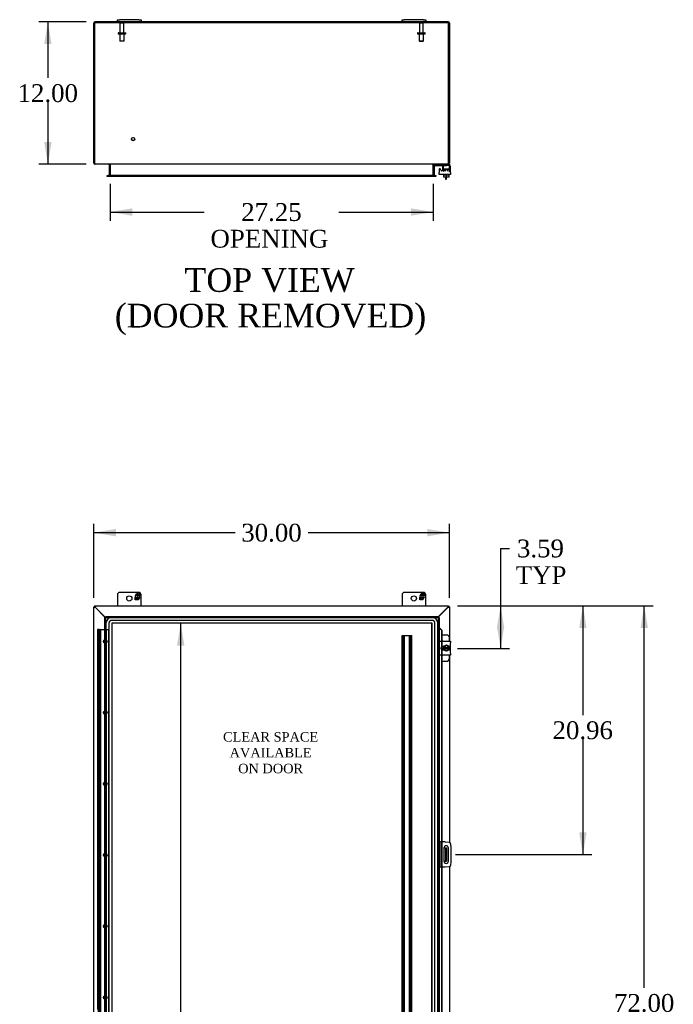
# Model space of a CAD drawing. Header units: inches. Extents: x 6 to 296, y 0 to 196.
# Tile 6 of 11: x 78 to 133, y 91 to 174. Entities that reach past the tile are written whole.
import ezdxf
from ezdxf.enums import TextEntityAlignment as Align

# ---------------------------------------------------------------- set-up
doc = ezdxf.new("R2010")
doc.units = ezdxf.units.IN
doc.header["$MEASUREMENT"] = 0
for name, color, linetype in [('COM40153-1', 7, 'CONTINUOUS'), ('COM40153-2', 7, 'CONTINUOUS'), ('COM42667', 7, 'CONTINUOUS'), ('COM42780', 7, 'CONTINUOUS'), ('COM48502', 7, 'CONTINUOUS'), ('COM48528', 7, 'CONTINUOUS'), ('COM53845-5', 7, 'CONTINUOUS'), ('COM54746-68', 7, 'CONTINUOUS'), ('COM70219', 7, 'CONTINUOUS'), ('COM71781-1', 7, 'CONTINUOUS'), ('DEFAULT', 7, 'CONTINUOUS'), ('FET07710', 7, 'CONTINUOUS'), ('SCC19011', 7, 'CONTINUOUS'), ('SPR20265', 7, 'CONTINUOUS'), ('STD21878', 7, 'CONTINUOUS'), ('STD26094', 7, 'CONTINUOUS'), ('WAF25035', 7, 'CONTINUOUS')]:
    doc.layers.add(name, color=color, linetype=linetype)
doc.styles.add('SEACAD_TIMES_NEW_ROMAN', font='times.ttf')

# ---------------------------------------------------------------- blocks, each defined once
blk = doc.blocks.new('GDIMGGROUP')
at = {"layer": 'DEFAULT', "linetype": 'Continuous'}
for points in [[(130.591, 122.585), (130.279, 124.46), (129.966, 122.585)], [(130.591, 54.335), (129.966, 54.335), (130.279, 52.46)]]:
    blk.add_hatch(color=136, dxfattribs=at).paths.add_polyline_path(points)
at = {"layer": 'DEFAULT', "color": 136, "linetype": 'Continuous'}
for p, q in [((114.531, 124.46), (131.029, 124.46)), ((130.279, 92.274), (130.279, 124.46)), ((130.279, 52.46), (130.279, 90.249)), ((114.531, 52.46), (131.029, 52.46))]:
    blk.add_line(p, q, dxfattribs=at)
at = {"layer": 'DEFAULT', "color": 136, "linetype": 'Continuous', "style": 'SEACAD_TIMES_NEW_ROMAN'}
blk.add_text('72.00', height=1.5, dxfattribs=at).set_placement((127.719, 91.749), align=Align.TOP_LEFT)
blk = doc.blocks.new('GDIMGGROUP9')
at = {"layer": 'DEFAULT', "linetype": 'Continuous'}
for points in [[(118.475, 122.585), (118.162, 124.46), (117.85, 122.585)], [(118.475, 122.741), (117.85, 122.741), (118.162, 120.866)]]:
    blk.add_hatch(color=136, dxfattribs=at).paths.add_polyline_path(points)
at = {"layer": 'DEFAULT', "color": 136, "linetype": 'Continuous'}
for p, q in [((118.162, 129.295), (118.912, 129.295)), ((118.162, 129.295), (118.162, 120.866)), ((114.531, 124.46), (118.912, 124.46)), ((114.534, 120.866), (118.912, 120.866))]:
    blk.add_line(p, q, dxfattribs=at)
at = {"layer": 'DEFAULT', "color": 136, "linetype": 'Continuous', "style": 'SEACAD_TIMES_NEW_ROMAN'}
for s, p in [('3.59', (119.544, 130.045)), ('TYP', (119.437, 127.795))]:
    blk.add_text(s, height=1.5, dxfattribs=at).set_placement(p, align=Align.TOP_LEFT)
blk = doc.blocks.new('GDIMGGROUP10')
at = {"layer": 'DEFAULT', "linetype": 'Continuous'}
for points in [[(125.414, 122.585), (125.101, 124.46), (124.789, 122.585)], [(125.414, 105.375), (124.789, 105.375), (125.101, 103.5)]]:
    blk.add_hatch(color=136, dxfattribs=at).paths.add_polyline_path(points)
at = {"layer": 'DEFAULT', "color": 136, "linetype": 'Continuous'}
for p, q in [((114.531, 124.46), (125.851, 124.46)), ((125.101, 124.46), (125.101, 115.255)), ((125.101, 113.23), (125.101, 103.5)), ((114.353, 103.5), (125.851, 103.5))]:
    blk.add_line(p, q, dxfattribs=at)
at = {"layer": 'DEFAULT', "color": 136, "linetype": 'Continuous', "style": 'SEACAD_TIMES_NEW_ROMAN'}
blk.add_text('20.96', height=1.5, dxfattribs=at).set_placement((122.542, 114.73), align=Align.TOP_LEFT)
blk = doc.blocks.new('GDIMGGROUP18')
at = {"layer": 'DEFAULT', "linetype": 'Continuous'}
for points in [[(79.675, 171.785), (80.3, 171.785), (79.987, 173.66)], [(79.675, 163.535), (79.987, 161.66), (80.3, 163.535)]]:
    blk.add_hatch(color=136, dxfattribs=at).paths.add_polyline_path(points)
at = {"layer": 'DEFAULT', "color": 136, "linetype": 'Continuous'}
for p, q in [((83.211, 173.66), (79.237, 173.66)), ((79.987, 173.66), (79.987, 168.935)), ((79.987, 166.91), (79.987, 161.66)), ((83.211, 161.66), (79.237, 161.66))]:
    blk.add_line(p, q, dxfattribs=at)
at = {"layer": 'DEFAULT', "color": 136, "linetype": 'Continuous', "style": 'SEACAD_TIMES_NEW_ROMAN'}
blk.add_text('12.00', height=1.5, dxfattribs=at).set_placement((77.428, 168.41), align=Align.TOP_LEFT)
blk = doc.blocks.new('GDIMGGROUP19')
at = {"layer": 'DEFAULT', "linetype": 'Continuous'}
for points in [[(87.103, 157.328), (87.103, 157.953), (85.228, 157.641)], [(110.603, 157.328), (112.478, 157.641), (110.603, 157.953)]]:
    blk.add_hatch(color=136, dxfattribs=at).paths.add_polyline_path(points)
at = {"layer": 'DEFAULT', "color": 136, "linetype": 'Continuous'}
for p, q in [((85.228, 160.005), (85.228, 156.891)), ((112.478, 160.005), (112.478, 156.891)), ((85.228, 157.641), (93.174, 157.641)), ((104.532, 157.641), (112.478, 157.641))]:
    blk.add_line(p, q, dxfattribs=at)
at = {"layer": 'DEFAULT', "color": 136, "linetype": 'Continuous', "style": 'SEACAD_TIMES_NEW_ROMAN'}
for s, p in [('27.25', (96.294, 158.391)), ('OPENING ', (93.699, 156.141))]:
    blk.add_text(s, height=1.5, dxfattribs=at).set_placement(p, align=Align.TOP_LEFT)
blk = doc.blocks.new('GDIMGGROUP21')
at = {"layer": 'DEFAULT', "linetype": 'Continuous'}
for points in [[(85.728, 130.936), (83.853, 130.623), (85.728, 130.311)], [(111.978, 130.936), (111.978, 130.311), (113.853, 130.623)]]:
    blk.add_hatch(color=136, dxfattribs=at).paths.add_polyline_path(points)
at = {"layer": 'DEFAULT', "color": 136, "linetype": 'Continuous'}
for p, q in [((83.853, 125.138), (83.853, 131.373)), ((113.853, 125.138), (113.853, 131.373)), ((95.769, 130.623), (83.853, 130.623)), ((113.853, 130.623), (101.937, 130.623))]:
    blk.add_line(p, q, dxfattribs=at)
at = {"layer": 'DEFAULT', "color": 136, "linetype": 'Continuous', "style": 'SEACAD_TIMES_NEW_ROMAN'}
blk.add_text('30.00', height=1.5, dxfattribs=at).set_placement((96.294, 131.373), align=Align.TOP_LEFT)
blk = doc.blocks.new('GDIMGGROUP24')
at = {"layer": 'DEFAULT', "linetype": 'Continuous'}
for points in [[(91.503, 121.112), (91.191, 122.987), (90.878, 121.112)], [(91.503, 55.808), (90.878, 55.808), (91.191, 53.933)]]:
    blk.add_hatch(color=136, dxfattribs=at).paths.add_polyline_path(points)
at = {"layer": 'DEFAULT', "color": 136, "linetype": 'Continuous'}
for p, q in [((91.191, 89.735), (91.191, 122.987)), ((91.191, 53.933), (91.191, 87.71))]:
    blk.add_line(p, q, dxfattribs=at)
at = {"layer": 'DEFAULT', "color": 136, "linetype": 'Continuous', "style": 'SEACAD_TIMES_NEW_ROMAN'}
blk.add_text('69.05', height=1.5, dxfattribs=at).set_placement((88.632, 89.21), align=Align.TOP_LEFT)

msp = doc.modelspace()

# ---------------------------------------------------------------- linework, layer by layer
at = {"layer": 'COM40153-1', "color": 7}
for p, q in [((113.531, 160.589), (113.531, 160.41)), ((113.531, 160.41), (113.603, 160.41)), ((113.603, 160.41), (113.603, 160.589)), ((113.385, 104.062), (113.495, 104.062)), ((113.495, 104.062), (113.531, 104.062)), ((113.531, 104.062), (113.603, 104.062)), ((113.531, 104.062), (113.531, 102.937)), ((113.603, 104.062), (113.603, 102.937)), ((113.385, 102.937), (113.495, 102.937)), ((113.531, 102.937), (113.495, 102.937)), ((113.531, 102.937), (113.603, 102.937))]:
    msp.add_line(p, q, dxfattribs=at)
at = {"layer": 'COM40153-2', "color": 7}
for p, q in [((113.05, 104.562), (112.978, 104.562)), ((113.05, 104.562), (113.05, 102.437)), ((113.05, 104.562), (113.086, 104.562)), ((113.501, 104.562), (113.086, 104.562)), ((113.501, 104.562), (113.835, 104.533)), ((113.385, 104.05), (113.385, 102.95)), ((113.76, 102.95), (113.76, 104.05)), ((113.949, 104.419), (113.978, 104.085)), ((113.978, 104.085), (113.978, 102.914)), ((113.978, 102.914), (113.949, 102.58)), ((113.05, 102.437), (112.978, 102.437)), ((113.086, 102.437), (113.05, 102.437)), ((113.501, 102.437), (113.086, 102.437)), ((113.835, 102.466), (113.501, 102.437))]:
    msp.add_line(p, q, dxfattribs=at)
for centre, radius, start, end in [((113.572, 104.05), 0.188, 0, 180), ((113.824, 104.408), 0.125, 5, 85), ((113.572, 102.95), 0.188, 180, 0), ((113.824, 102.591), 0.125, 275, 355)]:
    msp.add_arc(centre, radius, start, end, dxfattribs=at)
at = {"layer": 'COM42667', "color": 7}
for p, q in [((112.979, 161.213), (112.979, 160.958)), ((112.979, 160.815), (112.979, 160.958)), ((113.152, 161.148), (113.089, 161.246)), ((113.263, 161.44), (113.263, 161.181)), ((113.949, 160.958), (113.949, 161.44)), ((113.949, 160.958), (113.949, 160.815)), ((113.949, 160.815), (112.979, 160.815)), ((112.979, 121.345), (112.979, 121.488)), ((112.979, 121.488), (113.949, 121.488)), ((112.979, 121.345), (112.979, 120.454)), ((113.949, 121.488), (113.949, 121.345)), ((113.949, 120.454), (113.949, 121.345)), ((112.979, 120.311), (112.979, 120.454)), ((113.949, 120.311), (112.979, 120.311)), ((113.393, 121.04), (113.253, 121.04)), ((113.253, 120.759), (113.393, 120.759)), ((113.949, 120.454), (113.949, 120.311))]:
    msp.add_line(p, q, dxfattribs=at)
for centre, radius, start, end in [((113.039, 161.213), 0.06, 32.84551, 180), ((113.203, 161.181), 0.06, 212.84551, 0), ((113.388, 161.44), 0.125, 90, 180), ((113.824, 161.44), 0.125, 0, 90), ((113.253, 120.9), 0.14, 90, 270)]:
    msp.add_arc(centre, radius, start, end, dxfattribs=at)
at = {"layer": 'COM42780', "color": 7}
for p, q in [((112.55, 161.568), (112.601, 161.618)), ((112.55, 161.568), (112.617, 161.501)), ((112.617, 161.501), (112.668, 161.551)), ((112.702, 161.66), (113.6, 161.66)), ((112.702, 161.565), (113.6, 161.565)), ((112.735, 161.566), (112.735, 161.565)), ((112.735, 161.566), (112.795, 161.566)), ((112.795, 161.566), (112.795, 161.565)), ((112.795, 161.566), (112.823, 161.566)), ((112.823, 161.566), (112.823, 161.565)), ((112.823, 161.566), (112.985, 161.566)), ((112.936, 161.566), (112.936, 161.565)), ((112.985, 161.566), (112.985, 161.565)), ((113.35, 161.52), (113.35, 161.645)), ((113.35, 161.183), (113.6, 161.183)), ((113.35, 161.088), (113.35, 161.174)), ((113.35, 161.088), (113.366, 161.088)), ((113.405, 161.278), (113.795, 161.278)), ((113.405, 161.278), (113.405, 161.183)), ((113.475, 161.088), (113.475, 161.278)), ((113.493, 161.278), (113.493, 161.088)), ((113.85, 161.565), (113.6, 161.565)), ((113.706, 161.088), (113.706, 161.278)), ((113.725, 161.088), (113.725, 161.278)), ((113.745, 161.66), (113.85, 161.66)), ((113.795, 161.183), (113.795, 161.278)), ((113.81, 161.088), (113.85, 161.088)), ((113.85, 161.66), (113.85, 161.565)), ((113.85, 161.562), (113.85, 161.565)), ((113.85, 161.518), (113.85, 161.562)), ((113.85, 161.229), (113.85, 161.518)), ((113.85, 161.088), (113.85, 161.229)), ((113.203, 122.015), (113.6, 122.015)), ((113.85, 121.488), (113.85, 121.765)), ((113.35, 120.966), (113.35, 121.04)), ((113.35, 120.759), (113.35, 120.831)), ((113.85, 120.034), (113.85, 120.311)), ((113.203, 119.784), (113.6, 119.784))]:
    msp.add_line(p, q, dxfattribs=at)
for centre, radius, start, end in [((112.702, 161.517), 0.143, 90, 135), ((112.702, 161.517), 0.048, 90, 135), ((113.6, 121.765), 0.25, 0, 90), ((113.1, 121.328), 0.25, 39.93243, 65.66946), ((113.1, 120.471), 0.25, 294.33054, 320.06757), ((113.6, 120.034), 0.25, 270, 0)]:
    msp.add_arc(centre, radius, start, end, dxfattribs=at)
msp.add_ellipse((113.1, 160.56), major_axis=(0, 14.322), ratio=0.017455, start_param=-1.524085, end_param=-1.503851, dxfattribs=at)
for points, knots in [([(113.347, 161.557), (113.347, 161.559), (113.346, 161.56), (113.344, 161.564), (113.343, 161.565), (113.341, 161.565)], [0.6179659, 0.6179659, 0.6179659, 0.6179659, 0.75, 0.75, 1, 1, 1, 1]), ([(113.347, 161.557), (113.347, 161.556), (113.348, 161.554), (113.349, 161.547), (113.349, 161.542), (113.349, 161.531), (113.349, 161.524), (113.349, 161.518)], [0.377832, 0.377832, 0.377832, 0.377832, 0.5, 0.5, 0.75, 0.75, 1, 1, 1, 1])]:
    msp.add_open_spline(points, degree=3, knots=knots, dxfattribs=at)
at = {"layer": 'COM48502', "color": 7}
for p, q in [((83.853, 161.768), (83.853, 173.552)), ((85.853, 173.66), (83.961, 173.66)), ((109.853, 173.66), (87.853, 173.66)), ((113.745, 173.66), (111.853, 173.66)), ((113.853, 173.552), (113.853, 161.768)), ((83.853, 161.768), (83.925, 161.768)), ((83.961, 161.676), (83.961, 161.66)), ((83.961, 161.66), (83.98, 161.66)), ((85.156, 161.624), (85.228, 161.624)), ((85.156, 161.624), (85.156, 160.755)), ((85.228, 161.624), (85.228, 160.755)), ((112.478, 161.624), (112.478, 160.755)), ((112.55, 161.624), (112.478, 161.624)), ((112.55, 161.624), (112.55, 160.755)), ((113.745, 161.66), (113.726, 161.66)), ((113.745, 161.676), (113.745, 161.66)), ((113.853, 161.768), (113.781, 161.768)), ((84.998, 160.647), (84.998, 160.719)), ((84.998, 160.719), (85.084, 160.719)), ((85.084, 160.647), (84.998, 160.647)), ((85.088, 160.719), (85.084, 160.719)), ((85.088, 160.647), (85.084, 160.647)), ((85.156, 160.755), (85.228, 160.755)), ((112.55, 160.755), (112.478, 160.755)), ((112.618, 160.719), (112.623, 160.719)), ((112.618, 160.647), (112.623, 160.647)), ((112.623, 160.719), (112.708, 160.719)), ((112.708, 160.647), (112.623, 160.647)), ((112.708, 160.719), (112.708, 160.647)), ((83.853, 124.388), (83.925, 124.388)), ((83.853, 52.532), (83.853, 124.388)), ((83.961, 124.333), (84.804, 123.49)), ((113.745, 124.333), (112.906, 123.494)), ((113.853, 124.388), (113.781, 124.388)), ((113.853, 124.388), (113.853, 121.488)), ((113.853, 120.311), (113.853, 104.53)), ((113.853, 102.469), (113.853, 89.048))]:
    msp.add_line(p, q, dxfattribs=at)
for centre, radius, start, end in [((83.961, 173.552), 0.108, 90, 180), ((113.745, 173.552), 0.108, 0, 90), ((83.961, 161.768), 0.108, 180, 270), ((83.961, 161.768), 0.036, 180, 212.87094), ((85.12, 161.624), 0.036, 0, 90), ((85.12, 161.624), 0.108, 0, 10.4949), ((112.586, 161.624), 0.108, 168.91978, 180), ((112.586, 161.624), 0.036, 90, 180), ((113.745, 161.768), 0.108, 270, 0), ((113.745, 161.768), 0.036, 323.71481, 360), ((85.12, 160.755), 0.036, 270, 0), ((85.12, 160.755), 0.108, 348.86474, 0), ((112.586, 160.755), 0.108, 180, 190.44413), ((112.586, 160.755), 0.036, 180, 270)]:
    msp.add_arc(centre, radius, start, end, dxfattribs=at)
for points, knots in [([(83.853, 124.388), (83.853, 124.385), (83.854, 124.383), (83.857, 124.378), (83.859, 124.376), (83.864, 124.372), (83.867, 124.369), (83.875, 124.365), (83.88, 124.362), (83.89, 124.358), (83.895, 124.356), (83.907, 124.351), (83.913, 124.349), (83.933, 124.342), (83.947, 124.337), (83.961, 124.333)], [0, 0, 0, 0, 0.125, 0.125, 0.25, 0.25, 0.375, 0.375, 0.5, 0.5, 0.625, 0.625, 0.75, 0.75, 1, 1, 1, 1]), ([(83.925, 124.388), (83.925, 124.383), (83.926, 124.378), (83.93, 124.369), (83.932, 124.365), (83.939, 124.356), (83.943, 124.351), (83.952, 124.342), (83.956, 124.337), (83.961, 124.333)], [0, 0, 0, 0, 0.25, 0.25, 0.5, 0.5, 0.75, 0.75, 1, 1, 1, 1]), ([(113.745, 124.333), (113.752, 124.335), (113.759, 124.337), (113.773, 124.342), (113.78, 124.344), (113.793, 124.349), (113.799, 124.351), (113.811, 124.356), (113.817, 124.358), (113.827, 124.362), (113.831, 124.365), (113.839, 124.369), (113.842, 124.372), (113.85, 124.378), (113.853, 124.383), (113.853, 124.388)], [0, 0, 0, 0, 0.125, 0.125, 0.25, 0.25, 0.375, 0.375, 0.5, 0.5, 0.625, 0.625, 0.75, 0.75, 1, 1, 1, 1]), ([(113.745, 124.333), (113.75, 124.337), (113.755, 124.342), (113.763, 124.351), (113.767, 124.356), (113.774, 124.365), (113.777, 124.369), (113.78, 124.378), (113.781, 124.383), (113.781, 124.388)], [0, 0, 0, 0, 0.25, 0.25, 0.5, 0.5, 0.75, 0.75, 1, 1, 1, 1])]:
    msp.add_open_spline(points, degree=3, knots=knots, dxfattribs=at)
at = {"layer": 'COM48528', "color": 7}
for p, q in [((83.925, 173.588), (83.925, 161.768)), ((113.781, 173.588), (83.925, 173.588)), ((113.781, 161.768), (113.781, 173.588)), ((113.726, 161.66), (83.98, 161.66)), ((85.247, 160.755), (85.247, 161.624)), ((112.459, 161.624), (112.459, 160.755)), ((85.088, 160.719), (85.138, 160.719)), ((85.088, 160.719), (85.088, 160.647)), ((85.138, 160.647), (85.088, 160.647)), ((112.568, 160.719), (85.138, 160.719)), ((112.568, 160.647), (85.138, 160.647)), ((112.568, 160.719), (112.618, 160.719)), ((112.618, 160.647), (112.568, 160.647)), ((112.618, 160.647), (112.618, 160.719)), ((83.925, 124.46), (83.925, 124.388)), ((83.925, 124.46), (113.781, 124.46)), ((113.781, 124.46), (113.781, 124.388)), ((83.98, 124.352), (84.842, 123.49)), ((112.906, 123.532), (113.726, 124.352))]:
    msp.add_line(p, q, dxfattribs=at)
for points, knots in [([(83.925, 161.768), (83.928, 161.761), (83.93, 161.754), (83.934, 161.74), (83.937, 161.733), (83.941, 161.72), (83.944, 161.714), (83.948, 161.702), (83.95, 161.697), (83.955, 161.687), (83.957, 161.682), (83.962, 161.674), (83.964, 161.671), (83.971, 161.663), (83.976, 161.66), (83.98, 161.66)], [0, 0, 0, 0, 0.125, 0.125, 0.25, 0.25, 0.375, 0.375, 0.5, 0.5, 0.625, 0.625, 0.75, 0.75, 1, 1, 1, 1]), ([(85.139, 161.66), (85.149, 161.66), (85.159, 161.66), (85.179, 161.658), (85.189, 161.656), (85.208, 161.652), (85.218, 161.649), (85.231, 161.643), (85.236, 161.641), (85.242, 161.636), (85.243, 161.634), (85.246, 161.631), (85.246, 161.629), (85.247, 161.627), (85.247, 161.625), (85.247, 161.624)], [0, 0, 0, 0, 0.25, 0.25, 0.5, 0.5, 0.75, 0.75, 0.875, 0.875, 0.9375, 0.9375, 0.96875, 0.96875, 1, 1, 1, 1]), ([(112.459, 161.624), (112.459, 161.627), (112.46, 161.629), (112.463, 161.634), (112.465, 161.636), (112.471, 161.641), (112.475, 161.643), (112.489, 161.649), (112.498, 161.652), (112.518, 161.656), (112.528, 161.658), (112.547, 161.66), (112.557, 161.66), (112.567, 161.66)], [0, 0, 0, 0, 0.0625, 0.0625, 0.125, 0.125, 0.25, 0.25, 0.5, 0.5, 0.75, 0.75, 1, 1, 1, 1]), ([(113.781, 161.768), (113.779, 161.761), (113.777, 161.754), (113.772, 161.74), (113.77, 161.733), (113.765, 161.72), (113.763, 161.714), (113.758, 161.702), (113.756, 161.697), (113.751, 161.687), (113.749, 161.682), (113.745, 161.674), (113.742, 161.671), (113.735, 161.663), (113.731, 161.66), (113.726, 161.66)], [0, 0, 0, 0, 0.125, 0.125, 0.25, 0.25, 0.375, 0.375, 0.5, 0.5, 0.625, 0.625, 0.75, 0.75, 1, 1, 1, 1]), ([(85.247, 160.755), (85.247, 160.752), (85.246, 160.75), (85.243, 160.745), (85.242, 160.744), (85.236, 160.739), (85.231, 160.736), (85.218, 160.73), (85.208, 160.727), (85.189, 160.723), (85.179, 160.721), (85.159, 160.72), (85.149, 160.719), (85.139, 160.719)], [0, 0, 0, 0, 0.0625, 0.0625, 0.125, 0.125, 0.25, 0.25, 0.5, 0.5, 0.75, 0.75, 1, 1, 1, 1]), ([(112.567, 160.719), (112.557, 160.719), (112.547, 160.72), (112.528, 160.721), (112.518, 160.723), (112.498, 160.727), (112.489, 160.73), (112.475, 160.736), (112.471, 160.739), (112.465, 160.744), (112.463, 160.745), (112.461, 160.749), (112.46, 160.75), (112.459, 160.752), (112.459, 160.754), (112.459, 160.755)], [0, 0, 0, 0, 0.25, 0.25, 0.5, 0.5, 0.75, 0.75, 0.875, 0.875, 0.9375, 0.9375, 0.96875, 0.96875, 1, 1, 1, 1]), ([(83.925, 124.46), (83.928, 124.46), (83.93, 124.459), (83.934, 124.456), (83.937, 124.454), (83.941, 124.449), (83.944, 124.445), (83.948, 124.438), (83.95, 124.433), (83.955, 124.423), (83.957, 124.418), (83.962, 124.406), (83.964, 124.4), (83.971, 124.38), (83.976, 124.366), (83.98, 124.352)], [0, 0, 0, 0, 0.125, 0.125, 0.25, 0.25, 0.375, 0.375, 0.5, 0.5, 0.625, 0.625, 0.75, 0.75, 1, 1, 1, 1]), ([(113.781, 124.46), (113.779, 124.46), (113.777, 124.459), (113.772, 124.456), (113.77, 124.454), (113.765, 124.449), (113.763, 124.445), (113.758, 124.438), (113.756, 124.433), (113.751, 124.423), (113.749, 124.418), (113.745, 124.406), (113.742, 124.4), (113.735, 124.38), (113.731, 124.366), (113.726, 124.352)], [0, 0, 0, 0, 0.125, 0.125, 0.25, 0.25, 0.375, 0.375, 0.5, 0.5, 0.625, 0.625, 0.75, 0.75, 1, 1, 1, 1]), ([(83.925, 124.388), (83.93, 124.388), (83.934, 124.387), (83.944, 124.383), (83.948, 124.38), (83.957, 124.374), (83.962, 124.37), (83.971, 124.361), (83.976, 124.356), (83.98, 124.352)], [0, 0, 0, 0, 0.25, 0.25, 0.5, 0.5, 0.75, 0.75, 1, 1, 1, 1]), ([(113.781, 124.388), (113.777, 124.388), (113.772, 124.387), (113.763, 124.383), (113.758, 124.38), (113.749, 124.374), (113.745, 124.37), (113.735, 124.361), (113.731, 124.356), (113.726, 124.352)], [0, 0, 0, 0, 0.25, 0.25, 0.5, 0.5, 0.75, 0.75, 1, 1, 1, 1])]:
    msp.add_open_spline(points, degree=3, knots=knots, dxfattribs=at)
at = {"layer": 'COM53845-5', "color": 7}
for p, q in [((109.862, 54.96), (109.862, 121.96)), ((109.862, 121.96), (109.945, 121.96)), ((109.902, 54.96), (109.902, 121.96)), ((109.945, 121.96), (110.596, 121.96)), ((110.014, 54.96), (110.014, 121.96)), ((110.054, 54.96), (110.054, 121.96)), ((110.487, 54.96), (110.487, 121.96)), ((110.527, 54.96), (110.527, 121.96)), ((110.596, 121.96), (110.679, 121.96)), ((110.639, 54.96), (110.639, 121.96)), ((110.679, 54.96), (110.679, 121.96))]:
    msp.add_line(p, q, dxfattribs=at)
at = {"layer": 'COM54746-68', "color": 7}
for p, q in [((84.282, 122.46), (84.165, 122.46)), ((84.165, 122.46), (84.165, 121.46)), ((84.22, 122.469), (84.22, 122.495)), ((84.22, 122.495), (84.27, 122.495)), ((84.27, 122.469), (84.22, 122.469)), ((84.227, 122.46), (84.227, 121.46)), ((84.232, 122.469), (84.232, 122.46)), ((84.232, 122.46), (84.232, 55.46)), ((84.247, 121.46), (84.247, 122.46)), ((84.27, 122.495), (84.295, 122.495)), ((84.27, 122.469), (84.295, 122.469)), ((84.282, 122.46), (84.79, 122.46)), ((84.295, 122.495), (84.345, 122.495)), ((84.345, 122.469), (84.295, 122.469)), ((84.331, 122.46), (84.331, 121.46)), ((84.332, 122.46), (84.332, 122.469)), ((84.332, 55.46), (84.332, 122.46)), ((84.337, 121.46), (84.337, 122.46)), ((84.337, 121.46), (84.337, 122.46)), ((84.345, 122.495), (84.345, 122.469)), ((84.399, 121.46), (84.399, 122.46)), ((84.399, 121.46), (84.399, 122.46)), ((84.415, 54.46), (84.415, 122.46)), ((84.441, 54.46), (84.441, 122.46)), ((84.79, 122.46), (84.862, 122.46)), ((84.862, 122.46), (84.924, 122.46)), ((84.924, 54.46), (84.924, 122.46)), ((84.924, 122.46), (85.134, 122.46)), ((85.134, 54.46), (85.134, 122.46)), ((84.282, 121.46), (84.165, 121.46)), ((84.165, 121.46), (84.282, 121.46)), ((84.165, 121.46), (84.165, 120.46)), ((84.203, 120.46), (84.203, 121.46)), ((84.227, 121.46), (84.227, 120.46)), ((84.246, 120.46), (84.246, 121.46)), ((84.282, 121.46), (84.35, 121.46)), ((84.337, 120.46), (84.337, 121.46)), ((84.35, 121.46), (84.35, 120.461)), ((84.405, 121.46), (84.35, 121.46)), ((84.399, 120.46), (84.399, 121.46)), ((84.405, 120.461), (84.405, 121.46)), ((84.282, 120.461), (84.165, 120.461)), ((84.165, 120.461), (84.165, 119.46)), ((84.165, 120.46), (84.399, 120.46)), ((84.227, 120.461), (84.227, 119.46)), ((84.247, 119.46), (84.247, 120.46)), ((84.282, 120.461), (84.35, 120.461)), ((84.331, 120.46), (84.331, 119.46)), ((84.337, 119.46), (84.337, 120.461)), ((84.337, 119.46), (84.337, 120.461)), ((84.405, 120.461), (84.35, 120.461)), ((84.399, 119.46), (84.399, 120.461)), ((84.399, 119.46), (84.399, 120.461)), ((84.282, 119.46), (84.165, 119.46)), ((84.165, 119.46), (84.282, 119.46)), ((84.165, 119.46), (84.165, 118.46)), ((84.203, 118.46), (84.203, 119.46)), ((84.227, 119.46), (84.227, 118.46)), ((84.246, 118.46), (84.246, 119.46)), ((84.282, 119.46), (84.35, 119.46)), ((84.337, 118.46), (84.337, 119.46)), ((84.405, 119.46), (84.35, 119.46)), ((84.35, 119.46), (84.35, 118.461)), ((84.399, 118.46), (84.399, 119.46)), ((84.405, 118.461), (84.405, 119.46)), ((84.282, 118.461), (84.165, 118.461)), ((84.165, 118.461), (84.165, 117.46)), ((84.165, 118.46), (84.399, 118.46)), ((84.227, 118.461), (84.227, 117.46)), ((84.247, 117.46), (84.247, 118.46)), ((84.282, 118.461), (84.35, 118.461)), ((84.331, 118.46), (84.331, 117.46)), ((84.337, 117.46), (84.337, 118.461)), ((84.337, 117.46), (84.337, 118.461)), ((84.405, 118.461), (84.35, 118.461)), ((84.399, 117.46), (84.399, 118.461)), ((84.399, 117.46), (84.399, 118.461)), ((84.282, 117.46), (84.165, 117.46)), ((84.165, 117.46), (84.282, 117.46)), ((84.165, 117.46), (84.165, 116.46)), ((84.203, 116.46), (84.203, 117.46)), ((84.227, 117.46), (84.227, 116.46)), ((84.246, 116.46), (84.246, 117.46)), ((84.282, 117.46), (84.35, 117.46)), ((84.337, 116.46), (84.337, 117.46)), ((84.405, 117.46), (84.35, 117.46)), ((84.35, 117.46), (84.35, 116.461)), ((84.399, 116.46), (84.399, 117.46)), ((84.405, 116.461), (84.405, 117.46)), ((84.282, 116.461), (84.165, 116.461)), ((84.165, 116.461), (84.165, 115.46)), ((84.165, 116.46), (84.399, 116.46)), ((84.227, 116.461), (84.227, 115.46)), ((84.247, 115.46), (84.247, 116.46)), ((84.282, 116.461), (84.35, 116.461)), ((84.331, 116.46), (84.331, 115.46)), ((84.337, 115.46), (84.337, 116.461)), ((84.337, 115.46), (84.337, 116.461)), ((84.405, 116.461), (84.35, 116.461)), ((84.399, 115.46), (84.399, 116.461)), ((84.399, 115.46), (84.399, 116.461)), ((84.282, 115.46), (84.165, 115.46)), ((84.165, 115.46), (84.282, 115.46)), ((84.165, 115.46), (84.165, 114.46)), ((84.203, 114.46), (84.203, 115.46)), ((84.227, 115.46), (84.227, 114.46)), ((84.246, 114.46), (84.246, 115.46)), ((84.282, 115.46), (84.35, 115.46)), ((84.337, 114.46), (84.337, 115.46)), ((84.405, 115.46), (84.35, 115.46)), ((84.35, 115.46), (84.35, 114.461)), ((84.399, 114.46), (84.399, 115.46)), ((84.405, 114.461), (84.405, 115.46)), ((84.282, 114.461), (84.165, 114.461)), ((84.165, 114.461), (84.165, 113.46)), ((84.165, 114.46), (84.399, 114.46)), ((84.227, 114.461), (84.227, 113.46)), ((84.247, 113.46), (84.247, 114.46)), ((84.282, 114.461), (84.35, 114.461)), ((84.331, 114.46), (84.331, 113.46)), ((84.337, 113.46), (84.337, 114.461)), ((84.337, 113.46), (84.337, 114.461)), ((84.405, 114.461), (84.35, 114.461)), ((84.399, 113.46), (84.399, 114.461)), ((84.399, 113.46), (84.399, 114.461)), ((84.282, 113.46), (84.165, 113.46)), ((84.165, 113.46), (84.282, 113.46)), ((84.165, 113.46), (84.165, 112.46)), ((84.203, 112.46), (84.203, 113.46)), ((84.227, 113.46), (84.227, 112.46)), ((84.246, 112.46), (84.246, 113.46)), ((84.282, 113.46), (84.35, 113.46)), ((84.337, 112.46), (84.337, 113.46)), ((84.405, 113.46), (84.35, 113.46)), ((84.35, 113.46), (84.35, 112.461)), ((84.399, 112.46), (84.399, 113.46)), ((84.405, 112.461), (84.405, 113.46)), ((84.282, 112.461), (84.165, 112.461)), ((84.165, 112.461), (84.165, 111.46)), ((84.165, 112.46), (84.399, 112.46)), ((84.227, 112.461), (84.227, 111.46)), ((84.247, 111.46), (84.247, 112.46)), ((84.282, 112.461), (84.35, 112.461)), ((84.331, 112.46), (84.331, 111.46)), ((84.337, 111.46), (84.337, 112.461)), ((84.337, 111.46), (84.337, 112.461)), ((84.405, 112.461), (84.35, 112.461)), ((84.399, 111.46), (84.399, 112.461)), ((84.399, 111.46), (84.399, 112.461)), ((84.282, 111.46), (84.165, 111.46)), ((84.165, 111.46), (84.282, 111.46)), ((84.165, 111.46), (84.165, 110.46)), ((84.203, 110.46), (84.203, 111.46)), ((84.227, 111.46), (84.227, 110.46)), ((84.246, 110.46), (84.246, 111.46)), ((84.282, 111.46), (84.35, 111.46)), ((84.337, 110.46), (84.337, 111.46)), ((84.405, 111.46), (84.35, 111.46)), ((84.35, 111.46), (84.35, 110.461)), ((84.399, 110.46), (84.399, 111.46)), ((84.405, 110.461), (84.405, 111.46)), ((84.282, 110.461), (84.165, 110.461)), ((84.165, 110.461), (84.165, 109.46)), ((84.165, 110.46), (84.399, 110.46)), ((84.227, 110.461), (84.227, 109.46)), ((84.247, 109.46), (84.247, 110.46)), ((84.282, 110.461), (84.35, 110.461)), ((84.331, 110.46), (84.331, 109.46)), ((84.337, 109.46), (84.337, 110.461)), ((84.337, 109.46), (84.337, 110.461)), ((84.405, 110.461), (84.35, 110.461)), ((84.399, 109.46), (84.399, 110.461)), ((84.399, 109.46), (84.399, 110.461)), ((84.282, 109.46), (84.165, 109.46)), ((84.165, 109.46), (84.282, 109.46)), ((84.165, 109.46), (84.165, 108.46)), ((84.203, 108.46), (84.203, 109.46)), ((84.227, 109.46), (84.227, 108.46)), ((84.246, 108.46), (84.246, 109.46)), ((84.282, 109.46), (84.35, 109.46)), ((84.337, 108.46), (84.337, 109.46)), ((84.405, 109.46), (84.35, 109.46)), ((84.35, 109.46), (84.35, 108.461)), ((84.399, 108.46), (84.399, 109.46)), ((84.405, 108.461), (84.405, 109.46)), ((84.282, 108.461), (84.165, 108.461)), ((84.165, 108.461), (84.165, 107.46)), ((84.165, 108.46), (84.399, 108.46)), ((84.227, 108.461), (84.227, 107.46)), ((84.247, 107.46), (84.247, 108.46)), ((84.282, 108.461), (84.35, 108.461)), ((84.331, 108.46), (84.331, 107.46)), ((84.337, 107.46), (84.337, 108.461)), ((84.337, 107.46), (84.337, 108.461)), ((84.405, 108.461), (84.35, 108.461)), ((84.399, 107.46), (84.399, 108.461)), ((84.399, 107.46), (84.399, 108.461)), ((84.282, 107.46), (84.165, 107.46)), ((84.165, 107.46), (84.282, 107.46)), ((84.165, 107.46), (84.165, 106.46)), ((84.203, 106.46), (84.203, 107.46)), ((84.227, 107.46), (84.227, 106.46)), ((84.246, 106.46), (84.246, 107.46)), ((84.282, 107.46), (84.35, 107.46)), ((84.337, 106.46), (84.337, 107.46)), ((84.405, 107.46), (84.35, 107.46)), ((84.35, 107.46), (84.35, 106.461)), ((84.399, 106.46), (84.399, 107.46)), ((84.405, 106.461), (84.405, 107.46)), ((84.282, 106.461), (84.165, 106.461)), ((84.165, 106.461), (84.165, 105.46)), ((84.165, 106.46), (84.399, 106.46)), ((84.227, 106.461), (84.227, 105.46)), ((84.247, 105.46), (84.247, 106.46)), ((84.282, 106.461), (84.35, 106.461)), ((84.331, 106.46), (84.331, 105.46)), ((84.337, 105.46), (84.337, 106.461)), ((84.337, 105.46), (84.337, 106.461)), ((84.405, 106.461), (84.35, 106.461)), ((84.399, 105.46), (84.399, 106.461)), ((84.399, 105.46), (84.399, 106.461)), ((84.282, 105.46), (84.165, 105.46)), ((84.165, 105.46), (84.282, 105.46)), ((84.165, 105.46), (84.165, 104.46)), ((84.203, 104.46), (84.203, 105.46)), ((84.227, 105.46), (84.227, 104.46)), ((84.246, 104.46), (84.246, 105.46)), ((84.282, 105.46), (84.35, 105.46)), ((84.337, 104.46), (84.337, 105.46)), ((84.405, 105.46), (84.35, 105.46)), ((84.35, 105.46), (84.35, 104.461)), ((84.399, 104.46), (84.399, 105.46)), ((84.405, 104.461), (84.405, 105.46)), ((84.282, 104.461), (84.165, 104.461)), ((84.165, 104.461), (84.165, 103.46)), ((84.165, 104.46), (84.399, 104.46)), ((84.227, 104.461), (84.227, 103.46)), ((84.247, 103.46), (84.247, 104.46)), ((84.282, 104.461), (84.35, 104.461)), ((84.331, 104.46), (84.331, 103.46)), ((84.337, 103.46), (84.337, 104.461)), ((84.337, 103.46), (84.337, 104.461)), ((84.405, 104.461), (84.35, 104.461)), ((84.399, 103.46), (84.399, 104.461)), ((84.399, 103.46), (84.399, 104.461)), ((84.282, 103.46), (84.165, 103.46)), ((84.165, 103.46), (84.282, 103.46)), ((84.165, 103.46), (84.165, 102.46)), ((84.203, 102.46), (84.203, 103.46)), ((84.227, 103.46), (84.227, 102.46)), ((84.246, 102.46), (84.246, 103.46)), ((84.282, 103.46), (84.35, 103.46)), ((84.337, 102.46), (84.337, 103.46)), ((84.405, 103.46), (84.35, 103.46)), ((84.35, 103.46), (84.35, 102.461)), ((84.399, 102.46), (84.399, 103.46)), ((84.405, 102.461), (84.405, 103.46)), ((84.282, 102.461), (84.165, 102.461)), ((84.165, 102.461), (84.165, 101.46)), ((84.165, 102.46), (84.399, 102.46)), ((84.227, 102.461), (84.227, 101.46)), ((84.247, 101.46), (84.247, 102.46)), ((84.282, 102.461), (84.35, 102.461)), ((84.331, 102.46), (84.331, 101.46)), ((84.337, 101.46), (84.337, 102.461)), ((84.337, 101.46), (84.337, 102.461)), ((84.405, 102.461), (84.35, 102.461)), ((84.399, 101.46), (84.399, 102.461)), ((84.399, 101.46), (84.399, 102.461)), ((84.282, 101.46), (84.165, 101.46)), ((84.165, 101.46), (84.282, 101.46)), ((84.165, 101.46), (84.165, 100.46)), ((84.203, 100.46), (84.203, 101.46)), ((84.227, 101.46), (84.227, 100.46)), ((84.246, 100.46), (84.246, 101.46)), ((84.282, 101.46), (84.35, 101.46)), ((84.337, 100.46), (84.337, 101.46)), ((84.405, 101.46), (84.35, 101.46)), ((84.35, 101.46), (84.35, 100.461)), ((84.399, 100.46), (84.399, 101.46)), ((84.405, 100.461), (84.405, 101.46)), ((84.282, 100.461), (84.165, 100.461)), ((84.165, 100.461), (84.165, 99.46)), ((84.165, 100.46), (84.399, 100.46)), ((84.227, 100.461), (84.227, 99.46)), ((84.247, 99.46), (84.247, 100.46)), ((84.282, 100.461), (84.35, 100.461)), ((84.331, 100.46), (84.331, 99.46)), ((84.337, 99.46), (84.337, 100.461)), ((84.337, 99.46), (84.337, 100.461)), ((84.405, 100.461), (84.35, 100.461)), ((84.399, 99.46), (84.399, 100.461)), ((84.399, 99.46), (84.399, 100.461)), ((84.282, 99.46), (84.165, 99.46)), ((84.165, 99.46), (84.282, 99.46)), ((84.165, 99.46), (84.165, 98.46)), ((84.203, 98.46), (84.203, 99.46)), ((84.227, 99.46), (84.227, 98.46)), ((84.246, 98.46), (84.246, 99.46)), ((84.282, 99.46), (84.35, 99.46)), ((84.337, 98.46), (84.337, 99.46)), ((84.405, 99.46), (84.35, 99.46)), ((84.35, 99.46), (84.35, 98.461)), ((84.399, 98.46), (84.399, 99.46)), ((84.405, 98.461), (84.405, 99.46)), ((84.282, 98.461), (84.165, 98.461)), ((84.165, 98.461), (84.165, 97.46)), ((84.165, 98.46), (84.399, 98.46)), ((84.227, 98.461), (84.227, 97.46)), ((84.247, 97.46), (84.247, 98.46)), ((84.282, 98.461), (84.35, 98.461)), ((84.331, 98.46), (84.331, 97.46)), ((84.337, 97.46), (84.337, 98.461)), ((84.337, 97.46), (84.337, 98.461)), ((84.405, 98.461), (84.35, 98.461)), ((84.399, 97.46), (84.399, 98.461)), ((84.399, 97.46), (84.399, 98.461)), ((84.282, 97.46), (84.165, 97.46)), ((84.165, 97.46), (84.282, 97.46)), ((84.165, 97.46), (84.165, 96.46)), ((84.203, 96.46), (84.203, 97.46)), ((84.227, 97.46), (84.227, 96.46)), ((84.246, 96.46), (84.246, 97.46)), ((84.282, 97.46), (84.35, 97.46)), ((84.337, 96.46), (84.337, 97.46)), ((84.405, 97.46), (84.35, 97.46)), ((84.35, 97.46), (84.35, 96.461)), ((84.399, 96.46), (84.399, 97.46)), ((84.405, 96.461), (84.405, 97.46)), ((84.282, 96.461), (84.165, 96.461)), ((84.165, 96.461), (84.165, 95.46)), ((84.165, 96.46), (84.399, 96.46)), ((84.227, 96.461), (84.227, 95.46)), ((84.247, 95.46), (84.247, 96.46)), ((84.282, 96.461), (84.35, 96.461)), ((84.331, 96.46), (84.331, 95.46)), ((84.337, 95.46), (84.337, 96.461)), ((84.337, 95.46), (84.337, 96.461)), ((84.405, 96.461), (84.35, 96.461)), ((84.399, 95.46), (84.399, 96.461)), ((84.399, 95.46), (84.399, 96.461)), ((84.282, 95.46), (84.165, 95.46)), ((84.165, 95.46), (84.282, 95.46)), ((84.165, 95.46), (84.165, 94.46)), ((84.203, 94.46), (84.203, 95.46)), ((84.227, 95.46), (84.227, 94.46)), ((84.246, 94.46), (84.246, 95.46)), ((84.282, 95.46), (84.35, 95.46)), ((84.337, 94.46), (84.337, 95.46)), ((84.405, 95.46), (84.35, 95.46)), ((84.35, 95.46), (84.35, 94.461)), ((84.399, 94.46), (84.399, 95.46)), ((84.405, 94.461), (84.405, 95.46)), ((84.282, 94.461), (84.165, 94.461)), ((84.165, 94.461), (84.165, 93.46)), ((84.165, 94.46), (84.399, 94.46)), ((84.227, 94.461), (84.227, 93.46)), ((84.247, 93.46), (84.247, 94.46)), ((84.282, 94.461), (84.35, 94.461)), ((84.331, 94.46), (84.331, 93.46)), ((84.337, 93.46), (84.337, 94.461)), ((84.337, 93.46), (84.337, 94.461)), ((84.405, 94.461), (84.35, 94.461)), ((84.399, 93.46), (84.399, 94.461)), ((84.399, 93.46), (84.399, 94.461)), ((84.282, 93.46), (84.165, 93.46)), ((84.165, 93.46), (84.282, 93.46)), ((84.165, 93.46), (84.165, 92.46)), ((84.203, 92.46), (84.203, 93.46)), ((84.227, 93.46), (84.227, 92.46)), ((84.246, 92.46), (84.246, 93.46)), ((84.282, 93.46), (84.35, 93.46)), ((84.337, 92.46), (84.337, 93.46)), ((84.405, 93.46), (84.35, 93.46)), ((84.35, 93.46), (84.35, 92.461)), ((84.399, 92.46), (84.399, 93.46)), ((84.405, 92.461), (84.405, 93.46)), ((84.282, 92.461), (84.165, 92.461)), ((84.165, 92.461), (84.165, 91.46)), ((84.165, 92.46), (84.399, 92.46)), ((84.227, 92.461), (84.227, 91.46)), ((84.247, 91.46), (84.247, 92.46)), ((84.282, 92.461), (84.35, 92.461)), ((84.331, 92.46), (84.331, 91.46)), ((84.337, 91.46), (84.337, 92.461)), ((84.337, 91.46), (84.337, 92.461)), ((84.405, 92.461), (84.35, 92.461)), ((84.399, 91.46), (84.399, 92.461)), ((84.399, 91.46), (84.399, 92.461)), ((84.282, 91.46), (84.165, 91.46)), ((84.165, 91.46), (84.282, 91.46)), ((84.165, 91.46), (84.165, 90.46)), ((84.203, 90.46), (84.203, 91.46)), ((84.227, 91.46), (84.227, 90.46)), ((84.246, 90.46), (84.246, 91.46)), ((84.282, 91.46), (84.35, 91.46)), ((84.337, 90.46), (84.337, 91.46)), ((84.405, 91.46), (84.35, 91.46)), ((84.35, 91.46), (84.35, 90.461)), ((84.399, 90.46), (84.399, 91.46)), ((84.405, 90.461), (84.405, 91.46))]:
    msp.add_line(p, q, dxfattribs=at)
for centre in [(84.821, 121.46), (84.821, 115.46), (84.821, 109.46), (84.821, 103.46), (84.821, 97.46), (84.821, 91.46)]:
    msp.add_circle(centre, 0.152, dxfattribs=at)
at = {"layer": 'COM70219', "color": 7}
for p, q in [((84.883, 122.986), (84.883, 53.934)), ((84.884, 122.986), (84.884, 53.934)), ((85.133, 122.986), (85.133, 53.934)), ((85.382, 122.986), (85.382, 53.934)), ((112.379, 123.486), (85.383, 123.486)), ((112.379, 123.485), (85.383, 123.485)), ((112.379, 123.236), (85.383, 123.236)), ((112.379, 122.987), (85.383, 122.987)), ((85.383, 122.986), (85.383, 53.934)), ((112.379, 122.986), (85.383, 122.986)), ((112.379, 53.934), (112.379, 122.986)), ((112.38, 53.934), (112.38, 122.986)), ((112.629, 53.934), (112.629, 122.986)), ((112.878, 53.934), (112.878, 122.986)), ((112.879, 53.934), (112.879, 122.986))]:
    msp.add_line(p, q, dxfattribs=at)
for centre, radius, start, end in [((85.383, 122.986), 0.5, 90, 180), ((85.383, 122.986), 0.499, 90, 180), ((85.383, 122.986), 0.25, 90, 180), ((85.383, 122.986), 0.001, 90, 180), ((112.379, 122.986), 0.5, 0, 90), ((112.379, 122.986), 0.499, 0, 90), ((112.379, 122.986), 0.25, 0, 90), ((112.379, 122.986), 0.001, 0, 90)]:
    msp.add_arc(centre, radius, start, end, dxfattribs=at)
at = {"layer": 'COM71781-1', "color": 7}
for p, q in [((84.79, 123.49), (84.862, 123.49)), ((84.79, 53.429), (84.79, 123.49)), ((84.862, 123.562), (84.862, 123.49)), ((84.862, 123.562), (112.906, 123.562)), ((84.862, 123.49), (112.906, 123.49)), ((84.862, 123.49), (84.898, 123.454)), ((84.862, 53.429), (84.862, 123.49)), ((84.862, 123.49), (84.898, 123.454)), ((112.906, 123.49), (112.87, 123.454)), ((112.906, 123.49), (112.87, 123.454)), ((112.906, 123.562), (112.906, 123.49)), ((112.906, 123.49), (112.906, 53.429)), ((112.978, 123.49), (112.906, 123.49)), ((112.978, 123.49), (112.978, 53.429)), ((112.978, 122.615), (112.906, 122.615)), ((112.991, 122.615), (112.978, 122.615)), ((113, 122.592), (113.01, 122.592)), ((113.02, 122.58), (113.19, 122.407)), ((113.02, 122.58), (113.033, 122.58)), ((113.033, 122.58), (113.203, 122.407)), ((113.19, 122.407), (113.19, 121.488)), ((113.203, 122.407), (113.19, 122.407)), ((113.203, 122.407), (113.203, 121.488)), ((113.19, 121.488), (113.19, 121.025)), ((113.203, 121.488), (113.203, 121.031)), ((113.19, 121.025), (113.19, 120.774)), ((113.19, 120.774), (113.19, 120.311)), ((113.19, 120.311), (113.19, 104.562)), ((113.203, 121.031), (113.203, 120.769)), ((113.203, 120.769), (113.203, 120.311)), ((113.203, 120.311), (113.203, 104.562)), ((113.19, 104.562), (113.19, 102.437)), ((113.203, 104.562), (113.203, 102.437)), ((113.19, 102.437), (113.19, 89.048)), ((113.203, 102.437), (113.203, 89.048))]:
    msp.add_line(p, q, dxfattribs=at)
for centre, radius, start, end in [((113.419, 123.666), 1.153, 245.73422, 249.46416), ((113.309, 122.849), 0.395, 216.31419, 223.00535), ((113.419, 123.666), 1.153, 249.46416, 250.45802)]:
    msp.add_arc(centre, radius, start, end, dxfattribs=at)
at = {"layer": 'FET07710', "color": 7}
for p, q in [((85.853, 173.847), (86.041, 173.847)), ((85.853, 173.66), (85.853, 173.847)), ((86.041, 173.66), (85.853, 173.66)), ((87.666, 173.847), (86.041, 173.847)), ((87.666, 173.66), (86.041, 173.66)), ((87.666, 173.847), (87.853, 173.847)), ((87.853, 173.66), (87.666, 173.66)), ((87.853, 173.847), (87.853, 173.66)), ((109.853, 173.847), (110.041, 173.847)), ((109.853, 173.66), (109.853, 173.847)), ((110.041, 173.66), (109.853, 173.66)), ((111.666, 173.847), (110.041, 173.847)), ((111.666, 173.66), (110.041, 173.66)), ((111.666, 173.847), (111.853, 173.847)), ((111.853, 173.66), (111.666, 173.66)), ((111.853, 173.847), (111.853, 173.66)), ((85.853, 125.397), (85.853, 124.46)), ((87.666, 125.585), (86.041, 125.585)), ((87.343, 125.279), (87.465, 125.492)), ((87.407, 125.279), (87.343, 125.279)), ((87.506, 125.385), (87.407, 125.385)), ((87.407, 125.385), (87.407, 125.279)), ((87.465, 125.492), (87.575, 125.492)), ((87.506, 125.279), (87.506, 125.385)), ((87.565, 125.279), (87.506, 125.279)), ((87.664, 125.385), (87.565, 125.385)), ((87.565, 125.385), (87.565, 125.279)), ((87.575, 125.492), (87.575, 125.414)), ((87.575, 125.414), (87.619, 125.492)), ((87.619, 125.492), (87.728, 125.492)), ((87.664, 125.279), (87.664, 125.385)), ((87.728, 125.279), (87.664, 125.279)), ((87.728, 125.492), (87.728, 125.279)), ((87.853, 124.46), (87.853, 125.397)), ((109.853, 125.397), (109.853, 124.46)), ((111.666, 125.585), (110.041, 125.585)), ((111.343, 125.279), (111.465, 125.492)), ((111.407, 125.279), (111.343, 125.279)), ((111.506, 125.385), (111.407, 125.385)), ((111.407, 125.385), (111.407, 125.279)), ((111.465, 125.492), (111.575, 125.492)), ((111.506, 125.279), (111.506, 125.385)), ((111.565, 125.279), (111.506, 125.279)), ((111.664, 125.385), (111.565, 125.385)), ((111.565, 125.385), (111.565, 125.279)), ((111.575, 125.492), (111.575, 125.414)), ((111.575, 125.414), (111.619, 125.492)), ((111.619, 125.492), (111.728, 125.492)), ((111.664, 125.279), (111.664, 125.385)), ((111.728, 125.279), (111.664, 125.279)), ((111.728, 125.492), (111.728, 125.279)), ((111.853, 124.46), (111.853, 125.397)), ((87.343, 124.97), (87.343, 125.182)), ((87.343, 125.182), (87.407, 125.182)), ((87.452, 124.97), (87.343, 124.97)), ((87.407, 125.182), (87.407, 125.076)), ((87.407, 125.076), (87.506, 125.076)), ((87.497, 125.047), (87.452, 124.97)), ((87.497, 124.97), (87.497, 125.047)), ((87.606, 124.97), (87.497, 124.97)), ((87.506, 125.076), (87.506, 125.182)), ((87.506, 125.182), (87.565, 125.182)), ((87.565, 125.182), (87.565, 125.076)), ((87.565, 125.076), (87.664, 125.076)), ((87.728, 125.182), (87.606, 124.97)), ((87.664, 125.076), (87.664, 125.182)), ((87.664, 125.182), (87.728, 125.182)), ((111.343, 124.97), (111.343, 125.182)), ((111.343, 125.182), (111.407, 125.182)), ((111.452, 124.97), (111.343, 124.97)), ((111.407, 125.182), (111.407, 125.076)), ((111.407, 125.076), (111.506, 125.076)), ((111.497, 125.047), (111.452, 124.97)), ((111.497, 124.97), (111.497, 125.047)), ((111.606, 124.97), (111.497, 124.97)), ((111.506, 125.076), (111.506, 125.182)), ((111.506, 125.182), (111.565, 125.182)), ((111.565, 125.182), (111.565, 125.076)), ((111.565, 125.076), (111.664, 125.076)), ((111.728, 125.182), (111.606, 124.97)), ((111.664, 125.076), (111.664, 125.182)), ((111.664, 125.182), (111.728, 125.182))]:
    msp.add_line(p, q, dxfattribs=at)
for centre in [(86.853, 125.085), (110.853, 125.085)]:
    msp.add_circle(centre, 0.219, dxfattribs=at)
for centre, start, end in [((86.041, 125.397), 90, 180), ((87.666, 125.397), 0, 90), ((110.041, 125.397), 90, 180), ((111.666, 125.397), 0, 90)]:
    msp.add_arc(centre, 0.188, start, end, dxfattribs=at)
at = {"layer": 'SCC19011', "color": 7}
for p, q in [((113.385, 160.589), (113.385, 160.77)), ((113.6, 160.589), (113.385, 160.589)), ((113.6, 160.589), (113.6, 160.77)), ((113.815, 160.589), (113.6, 160.589)), ((113.815, 160.589), (113.815, 160.77)), ((113.6, 121.141), (113.385, 121.009)), ((113.815, 121.009), (113.6, 121.141)), ((113.385, 121.009), (113.385, 120.934)), ((113.385, 120.934), (113.385, 120.866)), ((113.405, 120.934), (113.385, 120.934)), ((113.385, 120.866), (113.385, 120.791)), ((113.385, 120.866), (113.405, 120.866)), ((113.385, 120.791), (113.6, 120.659)), ((113.416, 120.934), (113.405, 120.934)), ((113.405, 120.866), (113.416, 120.866)), ((113.784, 120.934), (113.416, 120.934)), ((113.416, 120.866), (113.784, 120.866)), ((113.6, 120.659), (113.815, 120.791)), ((113.795, 120.934), (113.784, 120.934)), ((113.784, 120.866), (113.795, 120.866)), ((113.815, 120.934), (113.795, 120.934)), ((113.795, 120.866), (113.815, 120.866)), ((113.815, 120.934), (113.815, 121.009)), ((113.815, 120.866), (113.815, 120.934)), ((113.815, 120.791), (113.815, 120.866))]:
    msp.add_line(p, q, dxfattribs=at)
for start, end in [(10.44743, 169.55257), (190.44743, 349.55257)]:
    msp.add_arc((113.6, 120.9), 0.188, start, end, dxfattribs=at)
at = {"layer": 'SPR20265', "color": 7}
for points, knots in [([(113.382, 121.041), (113.37, 121.022), (113.348, 120.975), (113.334, 120.896), (113.349, 120.815), (113.371, 120.774), (113.382, 120.758)], [0.95809881, 0.95809881, 0.95809881, 0.95809881, 0.9661238, 0.97598802, 0.98694613, 0.99365696, 0.99365696, 0.99365696, 0.99365696]), ([(113.374, 121.012), (113.366, 120.996), (113.348, 120.949), (113.344, 120.869), (113.362, 120.81), (113.375, 120.784)], [0.77142343, 0.77142343, 0.77142343, 0.77142343, 0.77798983, 0.7890906, 0.7993931, 0.7993931, 0.7993931, 0.7993931])]:
    msp.add_open_spline(points, degree=3, knots=knots, dxfattribs=at)
at = {"layer": 'STD21878', "color": 7}
for radius in [0.141, 0.125]:
    msp.add_circle((87.175, 163.792), radius, dxfattribs=at)
at = {"layer": 'STD26094', "color": 7}
for p, q in [((86.063, 173.528), (86.063, 172.751)), ((86.123, 173.588), (86.333, 173.588)), ((86.393, 172.751), (86.393, 173.528)), ((111.313, 173.528), (111.313, 172.751)), ((111.373, 173.588), (111.583, 173.588)), ((111.643, 172.751), (111.643, 173.528)), ((85.903, 172.721), (85.903, 172.681)), ((85.933, 172.751), (86.523, 172.751)), ((85.933, 172.651), (86.523, 172.651)), ((86.041, 172.651), (86.041, 172.064)), ((86.416, 172.064), (86.416, 172.651)), ((86.553, 172.681), (86.553, 172.721)), ((111.153, 172.721), (111.153, 172.681)), ((111.183, 172.751), (111.773, 172.751)), ((111.183, 172.651), (111.773, 172.651)), ((111.291, 172.651), (111.291, 172.064)), ((111.666, 172.064), (111.666, 172.651)), ((111.803, 172.681), (111.803, 172.721)), ((86.041, 172.064), (86.416, 172.064)), ((86.041, 172.064), (86.078, 172.026)), ((86.378, 172.026), (86.078, 172.026)), ((86.378, 172.026), (86.416, 172.064)), ((111.291, 172.064), (111.666, 172.064)), ((111.291, 172.064), (111.328, 172.026)), ((111.328, 172.026), (111.628, 172.026)), ((111.628, 172.026), (111.666, 172.064))]:
    msp.add_line(p, q, dxfattribs=at)
for centre, radius, start, end in [((86.123, 173.528), 0.06, 90, 180), ((86.333, 173.528), 0.06, 0, 90), ((111.373, 173.528), 0.06, 90, 180), ((111.583, 173.528), 0.06, 0, 90), ((85.933, 172.721), 0.03, 90, 180), ((85.933, 172.681), 0.03, 180, 270), ((86.523, 172.721), 0.03, 0, 90), ((86.523, 172.681), 0.03, 270, 0), ((111.183, 172.721), 0.03, 90, 180), ((111.183, 172.681), 0.03, 180, 270), ((111.773, 172.721), 0.03, 0, 90), ((111.773, 172.681), 0.03, 270, 0)]:
    msp.add_arc(centre, radius, start, end, dxfattribs=at)
at = {"layer": 'WAF25035', "color": 7}
for p, q in [((113.35, 160.815), (113.35, 160.77)), ((113.35, 160.77), (113.85, 160.77)), ((113.85, 160.77), (113.85, 160.815))]:
    msp.add_line(p, q, dxfattribs=at)
msp.add_circle((113.6, 120.9), 0.25, dxfattribs=at)

# ---------------------------------------------------------------- block references
at = {"layer": 'DEFAULT', "color": 7}
for name in ['GDIMGGROUP18', 'GDIMGGROUP19', 'GDIMGGROUP21', 'GDIMGGROUP9', 'GDIMGGROUP10', 'GDIMGGROUP', 'GDIMGGROUP24']:
    msp.add_blockref(name, (0, 0), dxfattribs=at)

# ---------------------------------------------------------------- texts
at = {"layer": 'DEFAULT', "color": 7, "style": 'SEACAD_TIMES_NEW_ROMAN'}
for s, p in [('TOP VIEW', (91.506, 152.912)), ('(DOOR REMOVED)', (85.629, 149.912))]:
    msp.add_text(s, height=2, dxfattribs=at).set_placement(p, align=Align.TOP_LEFT)
at = {"layer": 'DEFAULT', "color": 7, "insert": (98.77, 113.82), "char_height": 0.8, "width": 8.25232, "attachment_point": 2}
msp.add_mtext('{\\fTimes New Roman|b0||i0||c0|p34;\\C7;\\H0.8;\\W1.;CLEAR SPACE \\P}{\\fTimes New Roman|b0||i0||c0|p34;\\C7;\\H0.8;\\W1.;AVAILABLE \\P}{\\fTimes New Roman|b0||i0||c0|p34;\\C7;\\H0.8;\\W1.;ON DOOR}', dxfattribs=at)

doc.saveas('drawing.dxf')
